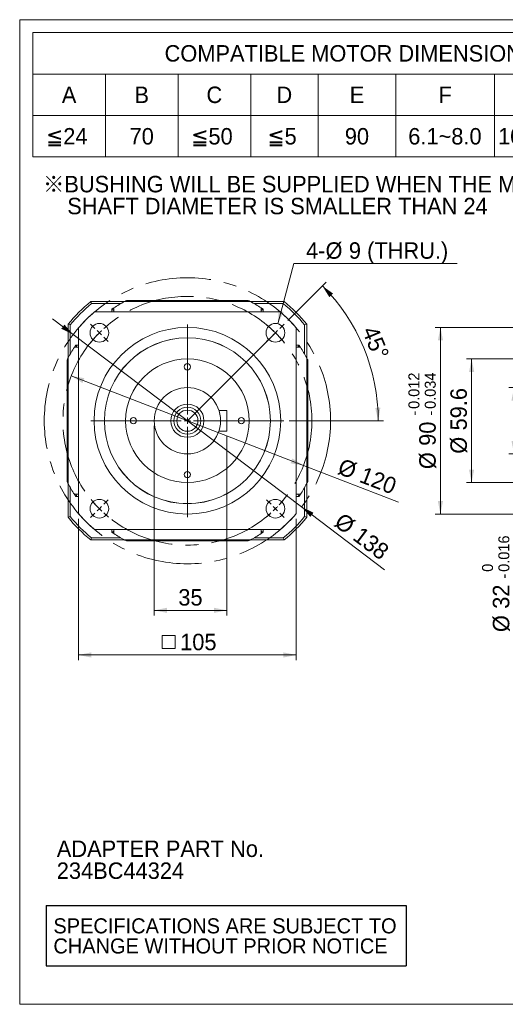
# Model space of a CAD drawing. Header units: millimetres. Extents: x 25 to 718, y 25 to 500.
# Tile 1 of 4: x 25 to 259, y 25 to 500. Entities that reach past the tile are written whole.
import ezdxf

# ---------------------------------------------------------------- set-up
doc = ezdxf.new("R2010")
doc.units = ezdxf.units.MM
doc.header["$LTSCALE"] = 2.5
doc.linetypes.add('CENTERX2', pattern=[20.32, 12.7, -2.54, 2.54, -2.54])
doc.layers.add('註解框', color=7, linetype='Continuous')
doc.styles.add('SLDTEXTSTYLE0', font='ARIAL.TTF', dxfattribs={"width": 0.948})
doc.styles.add('SLDTEXTSTYLE4', font='ARIAL.TTF', dxfattribs={"width": 0.948, "bigfont": 'bigfont'})
doc.styles.add('SLDTEXTSTYLE5', font='MINGLIU.TTC', dxfattribs={"bigfont": 'bigfont'})
doc.dimstyles.new('SLDDIMSTYLE1', dxfattribs={"dimtxt": 7.704956, "dimasz": 6.25, "dimexe": 0, "dimexo": 0.0625, "dimgap": 1.926239, "dimtad": 1, "dimdec": 4, "dimrnd": 1e-09, "dimzin": 12, "dimdsep": 46, "dimtxsty": 'SLDTEXTSTYLE0', "dimsah": 1, "dimcen": 0.09, "dimadec": 0, "dimazin": 0, "dimtol": 1, "dimtm": 0.016, "dimtfac": 1, "dimtdec": 3, "dimtofl": 0, "dimtmove": 0, "dimatfit": 3, "dimfxl": 0, "dimtolj": 1, "dimarcsym": 0})
doc.dimstyles.new('SLDDIMSTYLE2', dxfattribs={"dimtxt": 7.704956, "dimasz": 6.25, "dimexe": 0, "dimexo": 0.0625, "dimgap": 1.926239, "dimtad": 1, "dimdec": 4, "dimrnd": 1e-09, "dimzin": 12, "dimdsep": 46, "dimtxsty": 'SLDTEXTSTYLE0', "dimsah": 1, "dimcen": 0.09, "dimadec": 0, "dimazin": 0, "dimtfac": 1, "dimtdec": 4, "dimtofl": 0, "dimtmove": 0, "dimatfit": 3, "dimfxl": 0, "dimtolj": 1, "dimtzin": 12, "dimarcsym": 0})
doc.dimstyles.new('SLDDIMSTYLE3', dxfattribs={"dimtxt": 7.704956, "dimasz": 6.25, "dimexe": 0, "dimexo": 0.0625, "dimgap": 1.926239, "dimtad": 1, "dimdec": 4, "dimrnd": 1e-09, "dimzin": 12, "dimdsep": 46, "dimtxsty": 'SLDTEXTSTYLE0', "dimsah": 1, "dimcen": 0.09, "dimadec": 0, "dimazin": 0, "dimtol": 1, "dimtp": -0.012, "dimtm": 0.034, "dimtfac": 1, "dimtdec": 3, "dimtofl": 0, "dimtmove": 0, "dimatfit": 3, "dimfxl": 0, "dimtolj": 1, "dimarcsym": 0})
doc.dimstyles.new('SLDDIMSTYLE6', dxfattribs={"dimtxt": 7.704956, "dimasz": 6.25, "dimexe": 0, "dimexo": 0.0625, "dimgap": 1.926239, "dimtad": 1, "dimdec": 4, "dimrnd": 1e-09, "dimzin": 12, "dimdsep": 46, "dimtxsty": 'SLDTEXTSTYLE0', "dimsah": 1, "dimcen": 0.09, "dimadec": 0, "dimazin": 0, "dimtfac": 1, "dimtdec": 4, "dimtmove": 0, "dimatfit": 3, "dimfxl": 0, "dimtolj": 1, "dimtzin": 12, "dimarcsym": 0})
doc.dimstyles.new('SLDDIMSTYLE7', dxfattribs={"dimtxt": 7.704956, "dimasz": 6.25, "dimexe": 0, "dimexo": 0.0625, "dimgap": 1.926239, "dimtad": 1, "dimdec": 4, "dimlfac": 2.5, "dimzin": 12, "dimdsep": 46, "dimtxsty": 'SLDTEXTSTYLE0', "dimsah": 1, "dimcen": 0.09, "dimadec": 4, "dimazin": 0, "dimtfac": 1, "dimtdec": 4, "dimtofl": 0, "dimtmove": 0, "dimatfit": 3, "dimfxl": 0, "dimtolj": 1, "dimtzin": 12, "dimarcsym": 0})
doc.dimstyles.new('SLDDIMSTYLE8', dxfattribs={"dimtxt": 7.704956, "dimasz": 6.25, "dimexe": 0, "dimexo": 0.0625, "dimgap": 1.926239, "dimtad": 0, "dimtih": 1, "dimtoh": 1, "dimdec": 4, "dimrnd": 1e-09, "dimzin": 12, "dimdsep": 46, "dimtxsty": 'SLDTEXTSTYLE0', "dimsah": 1, "dimcen": 0.09, "dimadec": 0, "dimazin": 0, "dimtfac": 1, "dimtdec": 4, "dimtofl": 0, "dimtmove": 0, "dimatfit": 3, "dimfxl": 0, "dimtolj": 1, "dimtzin": 12, "dimarcsym": 0})

# ---------------------------------------------------------------- blocks, each defined once
blk = doc.blocks.new('SW_NOTE_0')
at = {"color": 0, "linetype": 'Continuous', "lineweight": 0, "attachment_point": 1, "style": 'SLDTEXTSTYLE0'}
for s, insert, char_height in [('ADAPTER PART No.', (0, 10.23), 7.9375), ('234BC44324', (0, -0.35), 7.937)]:
    blk.add_mtext(s, dxfattribs=dict(at, insert=insert, char_height=char_height))
blk = doc.blocks.new('SW_NOTE_1')
at = {"color": 0, "linetype": 'Continuous', "lineweight": 0, "char_height": 7.9375, "attachment_point": 1}
for s, insert, style in [('\\M+181A6BUSHING WILL BE SUPPLIED WHEN THE MOTOR', (0, 10.23), 'SLDTEXTSTYLE4'), ('    SHAFT DIAMETER IS SMALLER THAN 24', (0, -0.35), 'SLDTEXTSTYLE0')]:
    blk.add_mtext(s, dxfattribs=dict(at, insert=insert, style=style))
blk = doc.blocks.new('SW_NOTE_2')
at = {"color": 0, "linetype": 'Continuous', "lineweight": 0, "char_height": 7.276, "attachment_point": 1, "style": 'SLDTEXTSTYLE0'}
for s, insert in [('SPECIFICATIONS ARE SUBJECT TO ', (0, 9.38)), ('CHANGE WITHOUT PRIOR NOTICE', (0, -0.32))]:
    blk.add_mtext(s, dxfattribs=dict(at, insert=insert))
blk = doc.blocks.new('SW_TABLEANNOTATION_0')
at = {"color": 0, "linetype": 'Continuous', "lineweight": 0}
for p, q in [((0, 0), (0, -60)), ((307.5, 0), (0, 0)), ((307.5, -60), (307.5, 0)), ((0, -20), (307.5, -20)), ((35, -20), (35, -60)), ((70, -20), (70, -60)), ((105, -20), (105, -60)), ((137.5, -20), (137.5, -60)), ((175, -20), (175, -60)), ((222.5, -20), (222.5, -60)), ((267.5, -20), (267.5, -60)), ((0, -40), (307.5, -40)), ((0, -60), (307.5, -60))]:
    blk.add_line(p, q, dxfattribs=at)
at = {"color": 0, "linetype": 'Continuous', "lineweight": 0, "attachment_point": 1}
for s, insert, char_height, style in [('COMPATIBLE MOTOR DIMENSIONS', (63.5, -6.04), 7.9375, 'SLDTEXTSTYLE0'), ('A', (13.97, -26.04), 7.94, 'SLDTEXTSTYLE0'), ('B', (48.97, -26.04), 7.94, 'SLDTEXTSTYLE0'), ('C', (83.68, -26.04), 7.94, 'SLDTEXTSTYLE0'), ('D', (117.43, -26.04), 7.94, 'SLDTEXTSTYLE0'), ('E', (152.72, -26.04), 7.94, 'SLDTEXTSTYLE0'), ('F', (195.52, -26.04), 7.94, 'SLDTEXTSTYLE0'), ('H', (241.18, -26.04), 7.94, 'SLDTEXTSTYLE0'), ('L', (284.56, -26.04), 7.94, 'SLDTEXTSTYLE0'), ('\\M+1818524', (6.33, -46.04), 7.937, 'SLDTEXTSTYLE4'), ('70', (46.62, -46.04), 7.937, 'SLDTEXTSTYLE0'), ('\\M+1818550', (76.33, -46.04), 7.937, 'SLDTEXTSTYLE4'), ('\\M+181855', (113.02, -46.04), 7.937, 'SLDTEXTSTYLE4'), ('90', (150.37, -46.04), 7.937, 'SLDTEXTSTYLE0'), ('6.1~8.0', (180.96, -46.04), 7.937, 'SLDTEXTSTYLE0'), ('105~125', (224.27, -46.04), 7.937, 'SLDTEXTSTYLE0'), ('\\M+18186', (273.68, -46.36), 7.937, 'SLDTEXTSTYLE5'), ('C-5', (284.27, -46.19), 7.937, 'SLDTEXTSTYLE0')]:
    blk.add_mtext(s, dxfattribs=dict(at, insert=insert, char_height=char_height, style=style))
blk = doc.blocks.new('*D8')
at = {"color": 7, "linetype": 'Continuous', "lineweight": 0}
for p, q in [((286.76, 322.53), (260.81, 322.53)), ((263.31, 322.53), (263.31, 290.53)), ((286.76, 290.53), (260.81, 290.53)), ((263.31, 290.53), (263.31, 200.61))]:
    blk.add_line(p, q, dxfattribs=at)
for points in [[(263.31, 322.53), (262.06, 316.28), (264.56, 316.28)], [(263.31, 290.53), (264.56, 296.78), (262.06, 296.78)]]:
    blk.add_solid(points, dxfattribs=at)
at = {"color": 7, "linetype": 'Continuous', "lineweight": 0, "attachment_point": 1, "rotation": 90, "style": 'SLDTEXTSTYLE0'}
for s, insert, char_height in [('0.016', (255.74, 233.64), 5.292), ('0', (247.86, 233.64), 5.29), ('-', (255.74, 230.4), 5.29), ('32', (253.07, 215.81), 7.937), ('%%c', (253.07, 204.58), 7.937)]:
    blk.add_mtext(s, dxfattribs=dict(at, insert=insert, char_height=char_height))
blk = doc.blocks.new('*D9')
at = {"color": 7, "linetype": 'Continuous', "lineweight": 0}
for p, q in [((344.76, 336.33), (240.34, 336.33)), ((242.84, 336.33), (242.84, 276.73)), ((344.76, 276.73), (240.34, 276.73))]:
    blk.add_line(p, q, dxfattribs=at)
for points in [[(242.84, 336.33), (241.59, 330.08), (244.09, 330.08)], [(242.84, 276.73), (244.09, 282.98), (241.59, 282.98)]]:
    blk.add_solid(points, dxfattribs=at)
at = {"color": 7, "linetype": 'Continuous', "lineweight": 0, "char_height": 7.937, "attachment_point": 1, "rotation": 90, "style": 'SLDTEXTSTYLE0'}
for s, insert in [('59.6', (232.61, 301.86)), ('%%c', (232.61, 290.62))]:
    blk.add_mtext(s, dxfattribs=dict(at, insert=insert))
blk = doc.blocks.new('*D10')
at = {"color": 7, "linetype": 'Continuous', "lineweight": 0}
for p, q in [((346.76, 351.53), (225.32, 351.53)), ((227.82, 351.53), (227.82, 261.53)), ((346.76, 261.53), (225.32, 261.53))]:
    blk.add_line(p, q, dxfattribs=at)
for points in [[(227.82, 351.53), (226.57, 345.28), (229.07, 345.28)], [(227.82, 261.53), (229.07, 267.78), (226.57, 267.78)]]:
    blk.add_solid(points, dxfattribs=at)
at = {"color": 7, "linetype": 'Continuous', "lineweight": 0, "attachment_point": 1, "rotation": 90, "style": 'SLDTEXTSTYLE0'}
for s, insert, char_height in [('0.012', (212.38, 312.24), 5.292), ('0.034', (220.26, 312.24), 5.292), ('-', (212.38, 309.01), 5.29), ('-', (220.26, 309.01), 5.29), ('90', (217.59, 294.42), 7.937), ('%%c', (217.59, 283.18), 7.937)]:
    blk.add_mtext(s, dxfattribs=dict(at, insert=insert, char_height=char_height))
blk = doc.blocks.new('*D25')
at = {"color": 7, "linetype": 'Continuous', "lineweight": 0}
for p, q in [((50.79, 348.13), (40.82, 355.67)), ((160.88, 264.92), (50.79, 348.13)), ((160.88, 264.92), (200.88, 234.68))]:
    blk.add_line(p, q, dxfattribs=at)
for points in [[(50.79, 348.13), (46.56, 352.9), (45.05, 350.9)], [(160.88, 264.92), (165.11, 260.15), (166.62, 262.15)]]:
    blk.add_solid(points, dxfattribs=at)
at = {"color": 7, "linetype": 'Continuous', "lineweight": 0, "char_height": 7.937, "attachment_point": 1, "rotation": 322.9153, "style": 'SLDTEXTSTYLE0'}
for s, insert in [('%%c', (180.85, 262.64)), ('138', (189.82, 255.86))]:
    blk.add_mtext(s, dxfattribs=dict(at, insert=insert))
blk = doc.blocks.new('*D26')
at = {"color": 7, "linetype": 'Continuous', "lineweight": 0}
for q in [(49.86, 328.14), (207.52, 267.26)]:
    blk.add_line((161.81, 284.91), q, dxfattribs=at)
for points in [[(49.86, 328.14), (55.24, 324.72), (56.14, 327.05)], [(161.81, 284.91), (156.43, 288.33), (155.52, 286)]]:
    blk.add_solid(points, dxfattribs=at)
at = {"color": 7, "linetype": 'Continuous', "lineweight": 0, "char_height": 7.937, "attachment_point": 1, "rotation": 338.8864, "style": 'SLDTEXTSTYLE0'}
for s, insert in [('%%c', (180.57, 288.62)), ('120', (191.05, 284.58))]:
    blk.add_mtext(s, dxfattribs=dict(at, insert=insert))
blk = doc.blocks.new('*D27')
at = {"color": 7, "linetype": 'Continuous', "lineweight": 0}
for p, q in [((154.27, 354.96), (172.66, 373.35)), ((154.83, 306.53), (200.33, 306.53))]:
    blk.add_line(p, q, dxfattribs=at)
blk.add_arc((105.83, 306.53), 92, 0, 45, dxfattribs=at)
for points in [[(170.89, 371.58), (174.24, 366.16), (176.07, 367.87)], [(197.83, 306.53), (198.87, 312.82), (196.37, 312.73)]]:
    blk.add_solid(points, dxfattribs=at)
at = {"color": 7, "linetype": 'Continuous', "lineweight": 0, "insert": (197.23, 353.03), "char_height": 7.937, "attachment_point": 1, "rotation": 292.5, "style": 'SLDTEXTSTYLE0'}
blk.add_mtext('45°', dxfattribs=at)
blk = doc.blocks.new('SW_SYMBOL_MOD_BOX')
at = {"color": 0, "linetype": 'Continuous', "lineweight": 0}
for p, q in [((500, 500), (500, 2000)), ((500, 2000), (2000, 2000)), ((2000, 2000), (2000, 500)), ((500, 500), (2000, 500))]:
    blk.add_line(p, q, dxfattribs=at)
blk = doc.blocks.new('*D28')
at = {"color": 7, "linetype": 'Continuous', "lineweight": 0}
for p, q in [((53.33, 259.25), (53.33, 191.03)), ((158.33, 259.25), (158.33, 191.03)), ((53.33, 193.53), (158.33, 193.53))]:
    blk.add_line(p, q, dxfattribs=at)
for points in [[(53.33, 193.53), (59.58, 192.28), (59.58, 194.78)], [(158.33, 193.53), (152.08, 194.78), (152.08, 192.28)]]:
    blk.add_solid(points, dxfattribs=at)
at = {"color": 7, "linetype": 'Continuous', "lineweight": 0, "xscale": 0.004092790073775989, "yscale": 0.004092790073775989, "zscale": 0.004092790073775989, "rotation": 360.0000000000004}
blk.add_blockref('SW_SYMBOL_MOD_BOX', (91.7, 194.67), dxfattribs=at)
at = {"color": 7, "linetype": 'Continuous', "lineweight": 0, "insert": (102.34, 203.76), "char_height": 7.937, "attachment_point": 1, "style": 'SLDTEXTSTYLE0'}
blk.add_mtext('105', dxfattribs=at)
blk = doc.blocks.new('*D30')
at = {"color": 7, "linetype": 'Continuous', "lineweight": 0}
for p, q in [((89.83, 304.03), (89.83, 212.56)), ((124.83, 299.03), (124.83, 212.56)), ((124.83, 215.06), (89.83, 215.06))]:
    blk.add_line(p, q, dxfattribs=at)
for points in [[(89.83, 215.06), (96.08, 213.81), (96.08, 216.31)], [(124.83, 215.06), (118.58, 216.31), (118.58, 213.81)]]:
    blk.add_solid(points, dxfattribs=at)
at = {"color": 7, "linetype": 'Continuous', "lineweight": 0, "insert": (101.46, 225.3), "char_height": 7.937, "attachment_point": 1, "style": 'SLDTEXTSTYLE0'}
blk.add_mtext('35', dxfattribs=at)
blk = doc.blocks.new('*D31')
at = {"color": 7, "linetype": 'Continuous', "lineweight": 0}
for p, q in [((149.42, 353.3), (157.17, 382.38)), ((157.17, 382.38), (235.83, 382.38))]:
    blk.add_line(p, q, dxfattribs=at)
blk.add_solid([(149.42, 353.3), (152.24, 359.02), (149.82, 359.66)], dxfattribs=at)
at = {"color": 7, "linetype": 'Continuous', "lineweight": 0, "attachment_point": 1, "style": 'SLDTEXTSTYLE0'}
for s, insert, char_height in [('4-', (163.02, 392.61), 7.937), ('%%c', (172.42, 392.61), 7.937), ('9', (183.66, 392.61), 7.94), (' (THRU.)', (189.54, 392.61), 7.937)]:
    blk.add_mtext(s, dxfattribs=dict(at, insert=insert, char_height=char_height))
blk = doc.blocks.new('SW_CENTERMARKSYMBOL_0')
at = {"color": 0, "linetype": 'Continuous', "lineweight": 0}
for p, q in [((-86.97, 2.12), (-89.1, 4.24)), ((-84.85, 0), (-85.91, 1.06)), ((-84.85, 0), (-83.79, -1.06)), ((0, 0), (-1.06, -1.06)), ((0, 0), (1.06, 1.06)), ((2.12, 2.12), (4.24, 4.24)), ((-82.73, -2.12), (-80.61, -4.24)), ((-2.12, -2.12), (-4.24, -4.24)), ((-82.73, -82.73), (-80.61, -80.61)), ((-2.12, -82.73), (-4.24, -80.61)), ((-84.85, -84.85), (-85.91, -85.91)), ((-84.85, -84.85), (-83.79, -83.79)), ((0, -84.85), (-1.06, -83.79)), ((0, -84.85), (1.06, -85.91)), ((-86.97, -86.97), (-89.1, -89.1)), ((2.12, -86.97), (4.24, -89.1))]:
    blk.add_line(p, q, dxfattribs=at)
for start, end in [(135, 136.4324), (133.5676, 135), (129.2704, 132.1352), (47.8648, 50.7296), (45, 46.4324), (43.5676, 45), (137.8648, 140.7296), (39.2704, 42.1352), (219.2704, 222.1352), (317.8648, 320.7296), (223.5676, 225), (225, 226.4324), (313.5676, 315), (315, 316.4324), (227.8648, 230.7296), (309.2704, 312.1352)]:
    blk.add_arc((-42.43, -42.43), 60, start, end, dxfattribs=at)
blk = doc.blocks.new('SW_CENTERMARKSYMBOL_1')
at = {"color": 0, "linetype": 'Continuous', "lineweight": 0}
for p, q in [((0, 3), (0, 46.5)), ((-3, 0), (-46.5, 0)), ((0, 0), (-1.5, 0)), ((0, 0), (0, 1.5)), ((0, 0), (0, -1.5)), ((0, 0), (1.5, 0)), ((3, 0), (46.5, 0)), ((0, -3), (0, -46.5))]:
    blk.add_line(p, q, dxfattribs=at)

msp = doc.modelspace()

# ---------------------------------------------------------------- linework, layer by layer
at = {"color": 7, "linetype": 'Continuous', "lineweight": 0}
for p, q in [((25, 500), (717.5, 500)), ((25, 25), (25, 500)), ((148.259951, 348.953034), (105.833544, 306.526627)), ((25, 25), (717.5, 25))]:
    msp.add_line(p, q, dxfattribs=at)
at = {"color": 7, "linetype": 'Continuous', "lineweight": 15}
for p, q in [((59.608551, 363.026626), (59.252969, 364.026628)), ((59.252969, 364.026628), (75.396374, 364.026628)), ((73.697115, 363.026626), (59.608551, 363.026626)), ((75.522654, 364.026628), (75.712005, 364.126045)), ((75.712005, 364.126045), (75.71224, 364.126041)), ((135.176346, 364.526625), (76.490742, 364.526625)), ((135.954848, 364.126041), (135.955083, 364.126045)), ((135.955083, 364.126045), (136.144434, 364.026628)), ((136.270714, 364.026628), (152.414119, 364.026628)), ((152.058537, 363.026626), (137.969973, 363.026626)), ((152.414119, 364.026628), (152.058537, 363.026626)), ((150.60798, 359.026625), (61.059109, 359.026625)), ((69.333545, 359.026625), (69.333545, 360.310919)), ((70.333543, 359.026625), (70.333543, 360.976144)), ((141.333545, 360.976144), (141.333545, 359.026625)), ((142.333544, 360.310919), (142.333544, 359.026625)), ((49.333545, 352.751619), (48.333543, 353.107202)), ((48.333543, 336.963796), (48.333543, 353.107202)), ((49.333545, 352.751619), (49.333545, 338.663056)), ((163.333545, 353.107202), (162.333543, 352.751619)), ((162.333543, 338.663056), (162.333543, 352.751619)), ((163.333545, 353.107202), (163.333545, 336.963796)), ((53.333546, 351.301062), (53.333546, 261.752191)), ((158.333542, 261.752191), (158.333542, 351.301062)), ((52.049252, 343.026626), (53.333546, 343.026626)), ((158.333542, 343.026626), (159.617836, 343.026626)), ((158.333542, 342.026628), (160.283061, 342.026628)), ((47.833546, 335.869429), (47.833546, 277.183824)), ((48.234126, 336.648165), (48.333543, 336.837516)), ((48.23413, 336.647931), (48.234126, 336.648165)), ((163.333545, 336.837516), (163.432962, 336.648165)), ((163.432962, 336.648165), (163.432958, 336.647931)), ((163.833542, 277.183824), (163.833542, 335.869429)), ((121.032228, 311.526627), (124.833543, 311.526627)), ((124.833543, 301.526627), (124.833543, 311.526627)), ((121.032228, 301.526627), (124.833543, 301.526627)), ((48.234126, 276.405088), (48.23413, 276.405323)), ((48.333543, 276.215737), (48.234126, 276.405088)), ((48.333543, 259.946051), (48.333543, 276.089457)), ((163.432962, 276.405088), (163.333545, 276.215737)), ((163.333545, 276.089457), (163.333545, 259.946051)), ((163.432958, 276.405323), (163.432962, 276.405088)), ((49.333545, 274.390198), (49.333545, 260.301634)), ((160.283061, 271.026625), (158.333542, 271.026625)), ((162.333543, 260.301634), (162.333543, 274.390198)), ((53.333546, 270.026627), (52.049252, 270.026627)), ((159.617836, 270.026627), (158.333542, 270.026627)), ((49.333545, 260.301634), (48.333543, 259.946051)), ((163.333545, 259.946051), (162.333543, 260.301634)), ((61.059109, 254.026628), (150.60798, 254.026628)), ((69.333545, 252.742334), (69.333545, 254.026628)), ((142.333544, 254.026628), (142.333544, 252.742334)), ((59.608551, 250.026628), (59.252969, 249.026626)), ((75.396374, 249.026626), (59.252969, 249.026626)), ((59.608551, 250.026628), (73.697115, 250.026628)), ((75.712005, 248.927209), (75.522654, 249.026626)), ((75.71224, 248.927213), (75.712005, 248.927209)), ((76.490742, 248.526628), (135.176346, 248.526628)), ((135.955083, 248.927209), (135.954848, 248.927213)), ((136.144434, 249.026626), (135.955083, 248.927209)), ((152.414119, 249.026626), (136.270714, 249.026626)), ((137.969973, 250.026628), (152.058537, 250.026628)), ((152.414119, 249.026626), (152.058537, 250.026628))]:
    msp.add_line(p, q, dxfattribs=at)
at = {"color": 7, "linetype": 'Continuous', "lineweight": 15, "flags": 128}
for points in [[(69.333545, 360.310919), (70.106408, 360.827378), (70.304057, 360.95691)], [(141.333545, 360.976144), (141.56068, 360.827378), (142.333544, 360.310919)], [(51.384027, 342.026628), (51.532793, 342.253762), (52.049252, 343.026626)], [(159.617836, 343.026626), (160.134296, 342.253762), (160.263828, 342.056113)], [(52.049252, 270.026627), (51.532793, 270.799491), (51.40326, 270.99714)], [(160.283061, 271.026625), (160.134296, 270.799491), (159.617836, 270.026627)], [(70.333543, 252.077109), (70.106408, 252.225875), (69.333545, 252.742334)], [(142.333544, 252.742334), (141.56068, 252.225875), (141.333545, 252.077109)]]:
    msp.add_lwpolyline(points, dxfattribs=at)
at = {"color": 7, "linetype": 'CENTERX2', "lineweight": 0}
for radius in [69, 60]:
    msp.add_circle((105.833544, 306.526627), radius, dxfattribs=at)
at = {"color": 7, "linetype": 'Continuous', "lineweight": 15}
for centre, radius in [((63.407137, 348.953034), 4.5), ((105.833544, 306.526627), 45), ((148.259951, 348.953034), 4.5), ((105.833544, 306.526627), 40.025), ((105.833544, 306.526627), 40), ((105.833544, 306.526627), 29.8), ((105.833544, 332.526627), 1.5), ((105.833544, 306.526627), 16), ((105.833544, 306.526627), 8), ((105.833544, 306.526627), 6.5), ((105.833544, 306.526627), 5.1), ((79.833544, 306.526627), 1.5), ((131.833544, 306.526627), 1.5), ((105.833544, 280.526627), 1.5), ((63.407137, 264.10022), 4.5), ((148.259951, 264.10022), 4.5)]:
    msp.add_circle(centre, radius, dxfattribs=at)
for radius, start, end in [(74, 129.01082699, 140.98917301), (73, 129.28802217, 140.71197783), (65, 117.7957725, 123.10354876), (65, 116.83532165, 117.60725779), (65, 62.39274221, 63.16467835), (65, 56.89645124, 62.2042275), (73, 39.28802217, 50.71197783), (74, 39.01082699, 50.98917301), (69, 130.45908308, 139.54091692), (69, 40.45908308, 49.54091692), (65, 146.89645124, 152.2042275), (65, 27.7957725, 33.10354876), (65, 152.39274221, 153.16467835), (65, 26.83532165, 27.60725779), (65, 206.83532165, 207.60725779), (65, 207.7957725, 213.10354876), (65, 326.89645124, 332.2042275), (65, 332.39274221, 333.16467835), (69, 220.45908308, 229.54091692), (69, 310.45908308, 319.54091692), (74, 219.01082699, 230.98917301), (73, 219.28802217, 230.71197783), (73, 309.28802217, 320.71197783), (74, 309.01082699, 320.98917301), (65, 236.89645124, 242.2042275), (65, 297.7957725, 303.10354876), (65, 242.39274221, 243.16467835), (65, 296.83532165, 297.60725779)]:
    msp.add_arc((105.833544, 306.526627), radius, start, end, dxfattribs=at)
for points, knots in [([(75.522654, 364.026628), (76.789166, 364.026628), (79.966559, 364.026628), (85.272887, 364.026628), (91.484438, 364.026628), (97.504523, 364.026628), (103.224574, 364.026628), (108.545427, 364.026628), (114.258306, 364.026628), (120.264328, 364.026628), (126.456725, 364.026628), (131.735202, 364.026628), (134.89268, 364.026628), (136.144434, 364.026628)], [0, 0, 0, 0, 0.0682444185, 0.1712097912, 0.2743454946, 0.3770421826, 0.4594535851, 0.5421422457, 0.6245544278, 0.7269850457, 0.8298492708, 0.9325452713, 1, 1, 1, 1]), ([(51.384027, 342.026628), (51.535594, 342.026628), (52.173606, 342.026628), (52.831751, 342.026628), (53.333546, 342.026628)], [0, 0, 0, 0, 0.2375614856, 1, 1, 1, 1]), ([(48.333543, 276.215737), (48.333543, 277.482249), (48.333543, 280.659641), (48.333543, 285.965969), (48.333543, 292.177521), (48.333543, 298.197606), (48.333543, 303.917656), (48.333543, 309.23851), (48.333543, 314.951389), (48.333543, 320.95741), (48.333543, 327.149807), (48.333543, 332.428285), (48.333543, 335.585763), (48.333543, 336.837516)], [0, 0, 0, 0, 0.0682444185, 0.1712097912, 0.2743454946, 0.3770421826, 0.4594535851, 0.5421422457, 0.6245544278, 0.7269850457, 0.8298492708, 0.9325452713, 1, 1, 1, 1]), ([(163.333545, 336.837516), (163.333545, 335.585763), (163.333545, 332.428285), (163.333545, 327.149807), (163.333545, 320.95741), (163.333545, 314.951389), (163.333545, 309.23851), (163.333545, 303.917656), (163.333545, 298.197606), (163.333545, 292.177521), (163.333545, 285.965969), (163.333545, 280.659641), (163.333545, 277.482249), (163.333545, 276.215737)], [0, 0, 0, 0, 0.0674547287, 0.1701507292, 0.2730149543, 0.3754455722, 0.4578577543, 0.5405464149, 0.6229578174, 0.7256545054, 0.8287902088, 0.9317555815, 1, 1, 1, 1]), ([(53.333546, 271.026625), (52.831751, 271.026625), (52.173606, 271.026625), (51.535594, 271.026625), (51.384027, 271.026625)], [0, 0, 0, 0, 0.7624385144, 1, 1, 1, 1]), ([(70.333543, 252.077109), (70.333543, 252.228677), (70.333543, 252.866689), (70.333543, 253.524834), (70.333543, 254.026628)], [0, 0, 0, 0, 0.2375614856, 1, 1, 1, 1]), ([(141.333545, 254.026628), (141.333545, 253.524834), (141.333545, 252.866689), (141.333545, 252.228677), (141.333545, 252.077109)], [0, 0, 0, 0, 0.7624385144, 1, 1, 1, 1]), ([(136.144434, 249.026626), (134.89268, 249.026626), (131.735202, 249.026626), (126.456725, 249.026626), (120.264328, 249.026626), (114.258306, 249.026626), (108.545427, 249.026626), (103.224574, 249.026626), (97.504523, 249.026626), (91.484438, 249.026626), (85.272887, 249.026626), (79.966559, 249.026626), (76.789166, 249.026626), (75.522654, 249.026626)], [0, 0, 0, 0, 0.0674547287, 0.1701507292, 0.2730149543, 0.3754455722, 0.4578577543, 0.5405464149, 0.6229578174, 0.7256545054, 0.8287902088, 0.9317555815, 1, 1, 1, 1])]:
    msp.add_open_spline(points, degree=3, knots=knots, dxfattribs=at)
for points in [[(69.333544, 360.310918), (69.667082, 360.134178), (70.000418, 359.956674), (70.333544, 359.778387)], [(142.333544, 360.310918), (142.000006, 360.134178), (141.66667, 359.956674), (141.333544, 359.778387)], [(52.049253, 343.026627), (52.225993, 342.693089), (52.403497, 342.359753), (52.581784, 342.026627)], [(159.617835, 343.026627), (159.441096, 342.693089), (159.263592, 342.359753), (159.085305, 342.026627)], [(52.049253, 270.026627), (52.225993, 270.360165), (52.403497, 270.693501), (52.581784, 271.026627)], [(159.617835, 270.026627), (159.441096, 270.360165), (159.263592, 270.693501), (159.085305, 271.026627)], [(69.333544, 252.742335), (69.667082, 252.919075), (70.000418, 253.096579), (70.333544, 253.274866)], [(142.333544, 252.742335), (142.000006, 252.919075), (141.66667, 253.096579), (141.333544, 253.274866)]]:
    msp.add_open_spline(points, degree=3, dxfattribs=at)
at = {"layer": '註解框'}
for p, q in [((37.723283, 72.620074), (211.372615, 72.620074)), ((37.723283, 72.620074), (37.723283, 43.581724)), ((211.372615, 72.620074), (211.372615, 43.581724)), ((37.723283, 43.581724), (211.372615, 43.581724))]:
    msp.add_line(p, q, dxfattribs=at)

# ---------------------------------------------------------------- block references
at = {"color": 7, "linetype": 'Continuous', "lineweight": 0}
for name, p in [('SW_TABLEANNOTATION_0', (31.342722, 493.767601)), ('SW_NOTE_1', (36.25, 414.416667)), ('SW_CENTERMARKSYMBOL_0', (148.259951, 348.953034)), ('SW_CENTERMARKSYMBOL_1', (105.833544, 306.526627)), ('SW_NOTE_0', (42.878722, 93.785971)), ('SW_NOTE_2', (41.25, 57.111015))]:
    msp.add_blockref(name, p, dxfattribs=at)

# ---------------------------------------------------------------- dimensions: what is measured, and where the dimension line sits
dim = msp.add_diameter_dim_2p(p1=(147.100632, 344.604933), p2=(149.41927, 353.301134), text='4-<> (THRU.)', dimstyle='SLDDIMSTYLE8', dxfattribs=at)
dim.commit()
dim.dimension.update_dxf_attribs({"geometry": '*D31', "text_midpoint": (197.440245, 388.298276), "dimtype": 163})
dim = msp.add_angular_dim_2l(base=(190.831615, 341.733981), line1=((152.502592, 353.195674), (144.01731, 344.710393)), line2=((152.333544, 306.526627), (59.333544, 306.526627)), dimstyle='SLDDIMSTYLE7', dxfattribs=at)
dim.commit()
dim.dimension.update_dxf_attribs({"geometry": '*D27', "text_midpoint": (190.831615, 341.733981), "dimtype": 162})
for p1, p2, picture, middle in [((160.877978, 264.920013), (50.78911, 348.13324), '*D25', (186.341406, 245.672933)), ((161.805639, 284.91356), (49.86145, 328.139693), '*D26', (190.531337, 273.821453))]:
    dim = msp.add_diameter_dim_2p(p1=p1, p2=p2, dimstyle='SLDDIMSTYLE6', dxfattribs=at)
    dim.commit()
    dim.dimension.update_dxf_attribs({"geometry": picture, "text_midpoint": middle, "dimtype": 163})
for base, p1, p2, dimstyle, picture, middle in [((227.821522, 261.526627), (349.262772, 351.526627), (349.262772, 261.526627), 'SLDDIMSTYLE3', '*D10', (227.821522, 306.526627)), ((242.841461, 276.726627), (347.262772, 336.326627), (347.262772, 276.726627), 'SLDDIMSTYLE2', '*D9', (242.841461, 306.526627)), ((263.306067, 290.526627), (289.262772, 322.526627), (289.262772, 290.526627), 'SLDDIMSTYLE1', '*D8', (263.306067, 227.921095))]:
    dim = msp.add_linear_dim(base=base, p1=p1, p2=p2, angle=90, text='%%c<>', dimstyle=dimstyle, dxfattribs=at)
    dim.commit()
    dim.dimension.update_dxf_attribs({"geometry": picture, "text_midpoint": middle, "dimtype": 160})
dim = msp.add_linear_dim(base=(89.833544, 215.064751), p1=(124.833544, 301.526627), p2=(89.833544, 306.526627), dimstyle='SLDDIMSTYLE2', dxfattribs=at)
dim.commit()
dim.dimension.update_dxf_attribs({"geometry": '*D30', "text_midpoint": (107.333544, 215.064751), "dimtype": 160})
dim = msp.add_linear_dim(base=(158.333544, 193.526627), p1=(53.333544, 261.752192), p2=(158.333544, 261.752192), text='{\\fGDT;o}<>', dimstyle='SLDDIMSTYLE2', dxfattribs=at)
dim.commit()
dim.dimension.update_dxf_attribs({"geometry": '*D28', "text_midpoint": (105.833544, 193.526627), "dimtype": 160})

doc.saveas('drawing.dxf')
